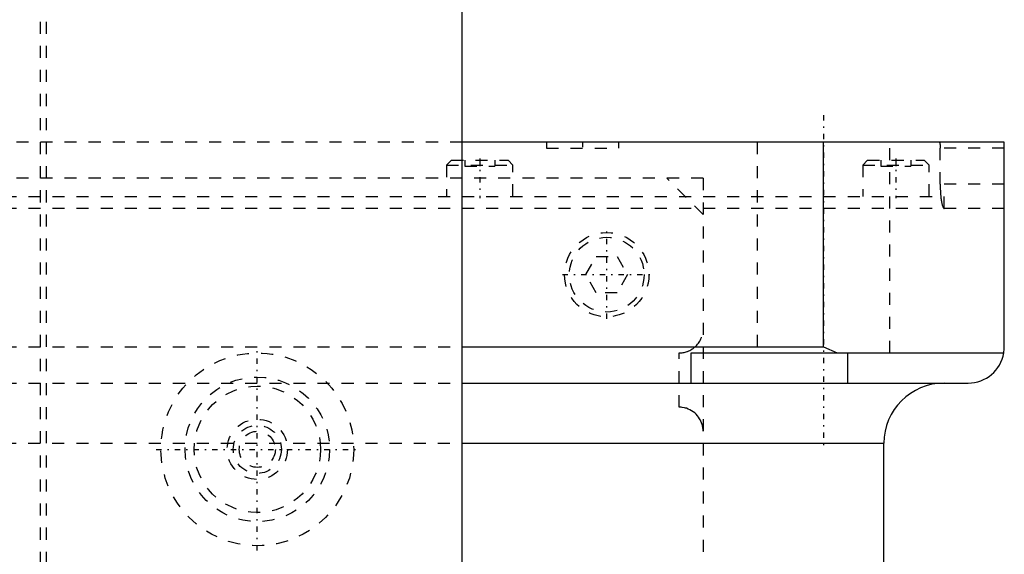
# Model space of a CAD drawing. Extents: x -90 to 90, y -146 to 645.
# Tile 13 of 14: x 8 to 90, y 282 to 327. Entities that reach past the tile are written whole.
import ezdxf

# ---------------------------------------------------------------- set-up
doc = ezdxf.new("R2010")
doc.units = 0
doc.linetypes.add('CENTER', pattern=[1.5, 0.45, -0.5, 0.05, -0.5])
doc.linetypes.add('DASHED', pattern=[2, 1, -1])
for name, color, linetype in [('AM_0', 7, 'CONTINUOUS'), ('AM_3', 7, 'DASHED'), ('AM_7', 7, 'CENTER')]:
    doc.layers.add(name, color=color, linetype=linetype)

msp = doc.modelspace()

# ---------------------------------------------------------------- linework, layer by layer
at = {"layer": 'AM_0', "color": 7, "linetype": 'CONTINUOUS'}
for p, q in [((45, 232.9), (45, 375.5)), ((90, 316.5), (45, 316.5)), ((75, 299.5), (75, 316.5)), ((90, 299.5), (90, 316.5)), ((45, 299.5), (75, 299.5)), ((75, 299.5), (76.121, 299)), ((64, 299), (89.958, 299)), ((64, 296.5), (64, 299)), ((77, 296.5), (77, 299)), ((45, 296.5), (87, 296.5)), ((45.018, 291.5), (80, 291.5)), ((80, 30), (80, 291.5))]:
    msp.add_line(p, q, dxfattribs=at)
msp.add_polyline3d([(89.958, 299, 0), (89.971, 299.084, 0), (89.99, 299.251, 0), (89.999, 299.418, 0), (90, 299.5, 0)], dxfattribs=at)
for centre, radius, start, end in [((87, 299.5), 3, 270, 350.40593), ((85, 291.5), 5, 90, 180)]:
    msp.add_arc(centre, radius, start, end, dxfattribs=at)
at = {"layer": 'AM_3', "color": 6, "linetype": 'DASHED'}
for p, q in [((10, -70.5), (10, 553.5)), ((10.5, 197.5), (10.5, 375.5)), ((45, 316.5), (-45, 316.5)), ((52, 316.5), (52, 316)), ((58, 316), (58, 316.5)), ((69.5, 316.5), (69.5, 299)), ((80.5, 299), (80.5, 316.5)), ((52, 316), (58, 316)), ((90, 316), (84.682, 316)), ((84.682, 313), (84.682, 316)), ((44.11, 315), (43.71, 314.6)), ((44.11, 315), (48.81, 315)), ((45.21, 315), (45.21, 314.5)), ((46.46, 315), (46.46, 314.5)), ((47.71, 315), (47.71, 314.5)), ((49.21, 314.6), (48.81, 315)), ((78.65, 315), (78.25, 314.6)), ((78.65, 315), (83.35, 315)), ((79.75, 315), (79.75, 314.5)), ((81, 315), (81, 314.5)), ((82.25, 315), (82.25, 314.5)), ((83.75, 314.6), (83.35, 315)), ((43.71, 314.6), (43.71, 312)), ((43.71, 314.6), (49.21, 314.6)), ((45.21, 314.5), (47.71, 314.5)), ((49.21, 312), (49.21, 314.6)), ((78.25, 314.6), (78.25, 312)), ((78.25, 314.6), (83.75, 314.6)), ((79.75, 314.5), (82.25, 314.5)), ((83.75, 312), (83.75, 314.6)), ((65, 313.5), (-65, 313.5)), ((65, 310.5), (62, 313.5)), ((65, 313.5), (65, 37.5)), ((90, 313), (84.682, 313)), ((-85, 312), (85, 312)), ((85, 311), (85, 312)), ((90, 311), (-90, 311)), ((55.268, 305.5), (56.134, 307)), ((56.134, 307), (57.866, 307)), ((57.866, 307), (58.732, 305.5)), ((56.134, 304), (55.268, 305.5)), ((58.732, 305.5), (57.866, 304)), ((57.866, 304), (56.134, 304)), ((-45, 299.5), (45, 299.5)), ((63, 294.5), (63, 299)), ((-45, 296.5), (45, 296.5)), ((-45.018, 291.5), (45.018, 291.5))]:
    msp.add_line(p, q, dxfattribs=at)
for points in [[(84.592, 316.5, 0), (84.592, 316.5, 0), (84.594, 316.5, 0), (84.595, 316.5, 0), (84.595, 316.5, 0), (84.596, 316.499, 0), (84.597, 316.499, 0), (84.599, 316.499, 0), (84.6, 316.498, 0), (84.601, 316.497, 0), (84.603, 316.496, 0), (84.603, 316.496, 0), (84.604, 316.496, 0), (84.605, 316.494, 0), (84.606, 316.493, 0), (84.608, 316.492, 0), (84.609, 316.491, 0), (84.61, 316.489, 0), (84.611, 316.489, 0), (84.612, 316.488, 0), (84.613, 316.486, 0), (84.614, 316.484, 0), (84.615, 316.484, 0), (84.616, 316.483, 0), (84.617, 316.481, 0), (84.618, 316.479, 0), (84.619, 316.477, 0), (84.619, 316.476, 0), (84.621, 316.474, 0), (84.622, 316.472, 0), (84.623, 316.469, 0), (84.624, 316.467, 0), (84.626, 316.464, 0), (84.626, 316.462, 0), (84.627, 316.461, 0), (84.628, 316.458, 0), (84.629, 316.455, 0), (84.631, 316.452, 0), (84.632, 316.449, 0), (84.633, 316.446, 0), (84.634, 316.444, 0), (84.634, 316.442, 0), (84.635, 316.439, 0), (84.636, 316.435, 0), (84.638, 316.431, 0), (84.639, 316.428, 0), (84.64, 316.424, 0), (84.64, 316.422, 0), (84.641, 316.42, 0), (84.642, 316.416, 0), (84.643, 316.412, 0), (84.644, 316.408, 0), (84.645, 316.403, 0), (84.646, 316.399, 0), (84.647, 316.397, 0), (84.647, 316.395, 0), (84.648, 316.39, 0), (84.649, 316.386, 0), (84.65, 316.381, 0), (84.651, 316.376, 0), (84.652, 316.372, 0), (84.653, 316.369, 0), (84.653, 316.367, 0), (84.654, 316.362, 0), (84.655, 316.357, 0), (84.655, 316.355, 0), (84.656, 316.352, 0), (84.657, 316.347, 0), (84.658, 316.342, 0), (84.658, 316.34, 0), (84.659, 316.337, 0), (84.659, 316.332, 0), (84.66, 316.326, 0), (84.661, 316.321, 0), (84.662, 316.315, 0), (84.663, 316.31, 0), (84.663, 316.307, 0), (84.663, 316.304, 0), (84.664, 316.298, 0), (84.665, 316.292, 0), (84.666, 316.286, 0), (84.666, 316.28, 0), (84.667, 316.274, 0), (84.668, 316.271, 0), (84.668, 316.268, 0), (84.669, 316.262, 0), (84.669, 316.256, 0), (84.67, 316.249, 0), (84.671, 316.243, 0), (84.671, 316.236, 0), (84.672, 316.233, 0), (84.672, 316.23, 0), (84.672, 316.223, 0), (84.673, 316.216, 0), (84.674, 316.21, 0), (84.674, 316.203, 0), (84.675, 316.196, 0), (84.675, 316.193, 0), (84.675, 316.189, 0), (84.676, 316.182, 0), (84.676, 316.175, 0), (84.677, 316.168, 0), (84.677, 316.161, 0), (84.677, 316.154, 0), (84.678, 316.151, 0), (84.678, 316.147, 0), (84.678, 316.14, 0), (84.679, 316.133, 0), (84.679, 316.129, 0), (84.679, 316.126, 0), (84.679, 316.119, 0), (84.68, 316.111, 0), (84.68, 316.108, 0), (84.68, 316.104, 0), (84.68, 316.097, 0), (84.68, 316.09, 0), (84.681, 316.082, 0), (84.681, 316.075, 0), (84.681, 316.068, 0), (84.681, 316.064, 0), (84.681, 316.061, 0), (84.681, 316.054, 0), (84.681, 316.046, 0), (84.681, 316.039, 0), (84.682, 316.032, 0), (84.682, 316.025, 0), (84.682, 316.021, 0), (84.682, 316.018, 0), (84.682, 316.011, 0), (84.682, 316.004, 0), (84.682, 316, 0)], [(84.682, 313, 0), (84.682, 312.972, 0), (84.682, 312.916, 0), (84.683, 312.859, 0), (84.683, 312.831, 0), (84.683, 312.802, 0), (84.685, 312.745, 0), (84.686, 312.688, 0), (84.688, 312.631, 0), (84.69, 312.574, 0), (84.692, 312.517, 0), (84.694, 312.488, 0), (84.695, 312.46, 0), (84.698, 312.403, 0), (84.701, 312.347, 0), (84.705, 312.292, 0), (84.708, 312.237, 0), (84.712, 312.183, 0), (84.715, 312.156, 0), (84.717, 312.129, 0), (84.721, 312.077, 0), (84.726, 312.025, 0), (84.729, 312, 0)], [(84.729, 312, 0), (84.734, 311.951, 0), (84.745, 311.856, 0), (84.756, 311.765, 0), (84.762, 311.722, 0), (84.768, 311.68, 0), (84.781, 311.599, 0), (84.794, 311.524, 0), (84.808, 311.452, 0), (84.823, 311.383, 0), (84.839, 311.32, 0), (84.847, 311.289, 0), (84.855, 311.261, 0), (84.871, 311.207, 0), (84.888, 311.16, 0), (84.906, 311.118, 0), (84.923, 311.082, 0), (84.94, 311.053, 0), (84.949, 311.041, 0), (84.958, 311.03, 0), (84.975, 311.014, 0), (84.992, 311.004, 0), (85.001, 311.001, 0)], [(85.001, 311.001, 0), (85.003, 311.001, 0), (85.006, 311, 0), (85.01, 311, 0), (85.012, 311, 0)], [(63, 299, 0), (63.039, 299, 0), (63.117, 299.003, 0), (63.196, 299.01, 0), (63.236, 299.014, 0), (63.276, 299.019, 0), (63.356, 299.032, 0), (63.436, 299.048, 0), (63.516, 299.068, 0), (63.595, 299.091, 0), (63.674, 299.117, 0), (63.712, 299.131, 0), (63.75, 299.146, 0), (63.826, 299.178, 0), (63.899, 299.213, 0), (63.97, 299.251, 0), (64.039, 299.291, 0), (64.105, 299.333, 0), (64.137, 299.355, 0), (64.169, 299.377, 0), (64.231, 299.424, 0), (64.293, 299.474, 0), (64.323, 299.5, 0)], [(65, 292.5, 0), (65, 292.521, 0), (64.999, 292.562, 0), (64.997, 292.602, 0), (64.996, 292.622, 0), (64.995, 292.642, 0), (64.992, 292.68, 0), (64.988, 292.719, 0), (64.984, 292.756, 0), (64.978, 292.793, 0), (64.973, 292.829, 0), (64.97, 292.847, 0), (64.966, 292.865, 0), (64.96, 292.9, 0), (64.952, 292.934, 0), (64.945, 292.967, 0), (64.937, 293, 0), (64.928, 293.032, 0), (64.924, 293.048, 0), (64.919, 293.063, 0), (64.91, 293.094, 0), (64.9, 293.125, 0), (64.895, 293.14, 0), (64.89, 293.155, 0), (64.879, 293.184, 0), (64.868, 293.213, 0), (64.863, 293.228, 0), (64.857, 293.242, 0), (64.846, 293.27, 0), (64.834, 293.297, 0), (64.822, 293.324, 0), (64.81, 293.351, 0), (64.798, 293.377, 0), (64.791, 293.389, 0), (64.785, 293.402, 0), (64.772, 293.427, 0), (64.759, 293.451, 0), (64.712, 293.533, 0), (64.624, 293.668, 0), (64.526, 293.793, 0), (64.418, 293.91, 0), (64.361, 293.965, 0), (64.302, 294.018, 0), (64.178, 294.116, 0), (64.047, 294.204, 0), (63.909, 294.281, 0), (63.764, 294.348, 0), (63.609, 294.405, 0), (63.529, 294.429, 0), (63.447, 294.449, 0), (63.276, 294.481, 0), (63.171, 294.493, 0), (63.141, 294.495, 0), (63.11, 294.497, 0), (63.095, 294.498, 0), (63.079, 294.498, 0), (63.048, 294.499, 0), (63.016, 294.5, 0), (63, 294.5, 0)]]:
    msp.add_polyline3d(points, dxfattribs=at)
for centre, radius in [((57, 305.5), 3.5), ((57, 305.5), 3.1), ((28, 291), 8), ((28, 291), 6), ((28, 291), 5.25), ((28, 291), 2.5), ((28, 291), 2), ((28, 291), 1.5)]:
    msp.add_circle(centre, radius, dxfattribs=at)
msp.add_arc((63, 301), 2, 311.40962, 0, dxfattribs=at)
at = {"layer": 'AM_7', "color": 4, "linetype": 'CENTER'}
for p, q in [((75, 318.75), (75, 291.25)), ((55, 316.525), (55, 315.975)), ((46.46, 315.15), (46.46, 311.85)), ((81, 315.15), (81, 311.85)), ((57, 301.825), (57, 309.175)), ((53.325, 305.5), (60.675, 305.5)), ((28, 282.6), (28, 299.4)), ((19.6, 291), (36.4, 291))]:
    msp.add_line(p, q, dxfattribs=at)

doc.saveas('drawing.dxf')
